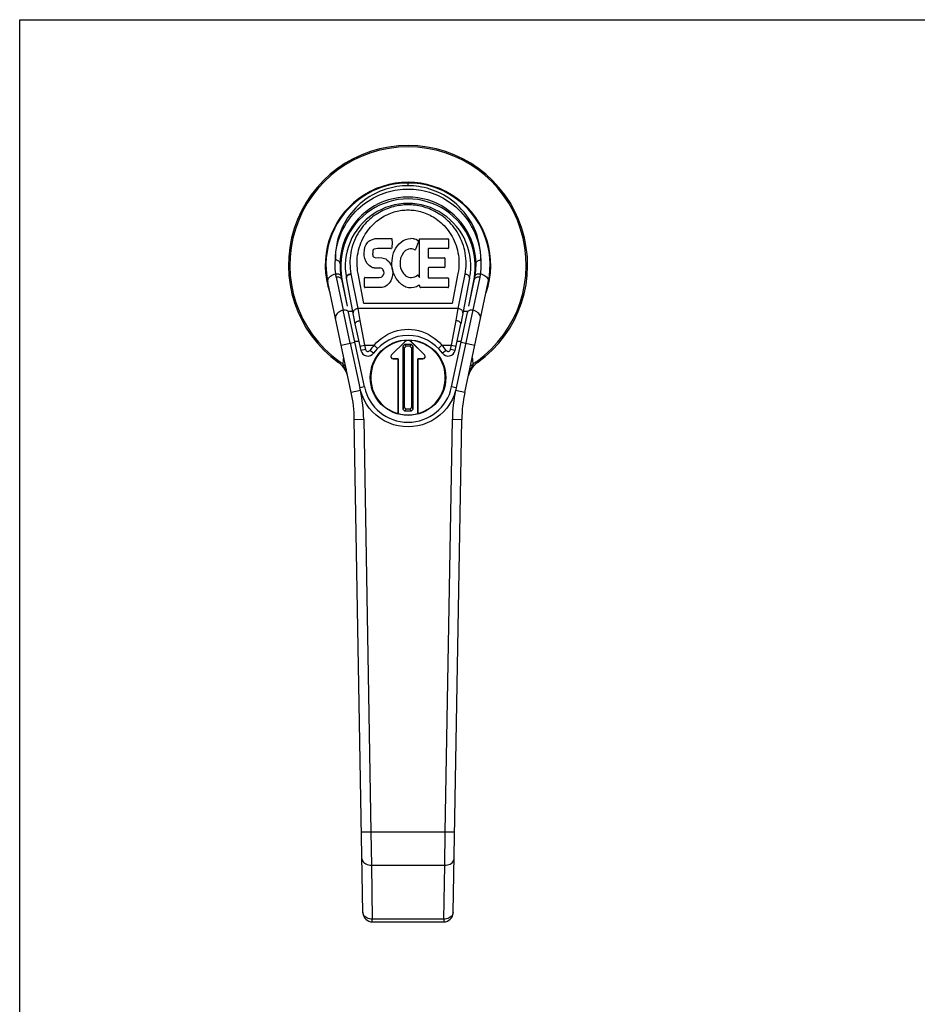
# Model space of a CAD drawing. Header units: inches. Extents: x 0 to 22, y 0 to 17.
# Tile 5 of 14: x 0 to 7.5, y 8.7 to 17. Entities that reach past the tile are written whole.
import ezdxf

# ---------------------------------------------------------------- set-up
doc = ezdxf.new("R2010")
doc.units = ezdxf.units.IN
doc.header["$LTSCALE"] = 1.21
doc.header["$MEASUREMENT"] = 0
doc.layers.get('0').update_dxf_attribs({"linetype": 'CONTINUOUS'})

msp = doc.modelspace()

# ---------------------------------------------------------------- linework, layer by layer
at = {"color": 7, "linetype": 'Continuous'}
for p, q in [((0, 0), (0, 17)), ((0, 17), (22, 17)), ((3.2595, 15.6064), (3.2595, 15.6294)), ((2.9075, 15.1127), (2.9212, 15.1323)), ((2.9212, 15.1323), (2.9298, 15.1403)), ((2.9298, 15.1403), (2.9394, 15.1468)), ((2.9394, 15.1468), (2.961, 15.1565)), ((2.961, 15.1565), (2.9844, 15.1639)), ((2.9844, 15.1639), (3.1239, 15.1639)), ((3.1239, 15.1639), (3.1256, 15.121)), ((3.1853, 15.1183), (3.2016, 15.1335)), ((3.2016, 15.1335), (3.2198, 15.1465)), ((3.2198, 15.1465), (3.2402, 15.1553)), ((3.2402, 15.1553), (3.262, 15.1603)), ((3.262, 15.1603), (3.2842, 15.1624)), ((3.3067, 15.162), (3.2842, 15.1624)), ((3.3067, 15.162), (3.3178, 15.1603)), ((3.3178, 15.1603), (3.3283, 15.1569)), ((3.3484, 15.1397), (3.3223, 15.0716)), ((3.3283, 15.1569), (3.347, 15.1449)), ((3.3572, 14.8367), (3.3572, 15.1618)), ((3.3572, 15.1618), (3.594, 15.1618)), ((3.5985, 15.1574), (3.5985, 15.083)), ((2.8914, 15.0431), (2.8931, 15.0668)), ((2.8921, 15.0192), (2.8914, 15.0431)), ((2.8931, 15.0668), (2.8983, 15.0901)), ((2.8983, 15.0901), (2.9075, 15.1127)), ((2.9631, 15.0464), (2.9624, 15.0314)), ((2.9651, 15.0614), (2.9631, 15.0464)), ((2.9683, 15.0681), (2.9651, 15.0614)), ((2.974, 15.073), (2.9683, 15.0681)), ((2.9883, 15.0774), (2.974, 15.073)), ((3.0032, 15.0786), (2.9883, 15.0774)), ((3.1161, 15.0786), (3.0032, 15.0786)), ((3.1161, 15.0786), (3.1217, 15.0791)), ((3.1235, 15.0845), (3.1217, 15.0791)), ((3.1247, 15.0973), (3.1235, 15.0845)), ((3.1256, 15.121), (3.1247, 15.0973)), ((3.1322, 15.0218), (3.1383, 15.0432)), ((3.1383, 15.0432), (3.1468, 15.0639)), ((3.1468, 15.0639), (3.1577, 15.0834)), ((3.1577, 15.0834), (3.1706, 15.1015)), ((3.1706, 15.1015), (3.1853, 15.1183)), ((3.2206, 15.0456), (3.2065, 15.0224)), ((3.2289, 15.056), (3.2206, 15.0456)), ((3.2396, 15.0634), (3.2289, 15.056)), ((3.2646, 15.074), (3.2396, 15.0634)), ((3.2774, 15.0773), (3.2646, 15.074)), ((3.2907, 15.0771), (3.2774, 15.0773)), ((3.3038, 15.074), (3.2907, 15.0771)), ((3.3163, 15.0691), (3.3038, 15.074)), ((3.4273, 15.074), (3.4273, 15.0066)), ((3.594, 15.0785), (3.4318, 15.0785)), ((2.8961, 14.9957), (2.8921, 15.0192)), ((2.9044, 14.9734), (2.8961, 14.9957)), ((2.9172, 14.9533), (2.9044, 14.9734)), ((2.9624, 15.0314), (2.9631, 15.0238)), ((2.9631, 15.0238), (2.9654, 15.0167)), ((2.9654, 15.0167), (2.9699, 15.0107)), ((2.9699, 15.0107), (2.9761, 15.0062)), ((2.9761, 15.0062), (2.9905, 15.0022)), ((2.9905, 15.0022), (3.0145, 15.003)), ((3.0145, 15.003), (3.0384, 15.0018)), ((3.0384, 15.0018), (3.0619, 14.9967)), ((3.0619, 14.9967), (3.0729, 14.9918)), ((3.0729, 14.9918), (3.0827, 14.985)), ((3.0827, 14.985), (3.0999, 14.9681)), ((3.0999, 14.9681), (3.113, 14.9481)), ((3.1235, 14.9555), (3.1281, 14.9999)), ((3.1281, 14.9999), (3.1322, 15.0218)), ((3.1936, 14.9712), (3.1929, 14.9442)), ((3.1969, 14.998), (3.1936, 14.9712)), ((3.2007, 15.0106), (3.1969, 14.998)), ((3.2065, 15.0224), (3.2007, 15.0106)), ((3.4318, 15.0021), (3.5631, 15.0021)), ((3.5676, 14.9976), (3.5676, 14.9245)), ((2.9336, 14.9359), (2.9172, 14.9533)), ((2.9534, 14.9228), (2.9336, 14.9359)), ((2.9646, 14.9186), (2.9534, 14.9228)), ((2.9762, 14.9166), (2.9646, 14.9186)), ((2.9762, 14.9166), (3.0237, 14.9162)), ((3.0313, 14.9154), (3.0237, 14.9162)), ((3.0383, 14.913), (3.0313, 14.9154)), ((3.0443, 14.9085), (3.0383, 14.913)), ((3.0492, 14.9025), (3.0443, 14.9085)), ((3.0557, 14.889), (3.0492, 14.9025)), ((3.0582, 14.8738), (3.0557, 14.889)), ((3.0574, 14.8663), (3.0582, 14.8738)), ((3.113, 14.9481), (3.1225, 14.926)), ((3.1225, 14.926), (3.1287, 14.9028)), ((3.1244, 14.9333), (3.1235, 14.9555)), ((3.1276, 14.9112), (3.1244, 14.9333)), ((3.1321, 14.8893), (3.1276, 14.9112)), ((3.1287, 14.9028), (3.1312, 14.8789)), ((3.1312, 14.8789), (3.1296, 14.855)), ((3.1392, 14.8683), (3.1321, 14.8893)), ((3.1929, 14.9442), (3.1942, 14.9311)), ((3.1942, 14.9311), (3.1973, 14.9182)), ((3.1973, 14.9182), (3.2075, 14.8934)), ((3.2075, 14.8934), (3.2208, 14.8703)), ((3.4286, 14.9155), (3.4286, 14.838)), ((3.5631, 14.92), (3.4331, 14.92)), ((2.783, 13.8709), (2.5856, 14.7968)), ((2.6569, 14.8402), (2.7162, 14.5618)), ((2.7011, 14.8215), (2.7494, 14.5951)), ((2.705, 14.8223), (2.7494, 14.5951)), ((2.8169, 14.4484), (2.7423, 14.8295)), ((2.7804, 14.8678), (2.8376, 14.5752)), ((2.8899, 14.6176), (2.8404, 14.8707)), ((2.8939, 14.7573), (2.8939, 14.8321)), ((2.8984, 14.8366), (2.9576, 14.8372)), ((2.9576, 14.8372), (3.0185, 14.8375)), ((3.0185, 14.8375), (3.0336, 14.8386)), ((3.0336, 14.8386), (3.04, 14.842)), ((3.04, 14.842), (3.0456, 14.8473)), ((3.0456, 14.8473), (3.0549, 14.8594)), ((3.0549, 14.8594), (3.0574, 14.8663)), ((3.1094, 14.7987), (3.1026, 14.7887)), ((3.1147, 14.8094), (3.1094, 14.7987)), ((3.1233, 14.8318), (3.1147, 14.8094)), ((3.1296, 14.855), (3.1233, 14.8318)), ((3.1605, 14.829), (3.1392, 14.8683)), ((3.1731, 14.8105), (3.1605, 14.829)), ((3.1877, 14.7939), (3.1731, 14.8105)), ((3.2043, 14.7789), (3.1877, 14.7939)), ((3.2208, 14.8703), (3.2296, 14.8602)), ((3.2296, 14.8602), (3.2397, 14.8514)), ((3.2397, 14.8514), (3.2508, 14.844)), ((3.2508, 14.844), (3.2632, 14.8391)), ((3.2632, 14.8391), (3.2764, 14.8368)), ((3.2764, 14.8368), (3.2898, 14.8363)), ((3.2898, 14.8363), (3.3029, 14.8382)), ((3.3029, 14.8382), (3.3157, 14.8423)), ((3.3157, 14.8423), (3.3279, 14.8478)), ((3.3279, 14.8478), (3.3389, 14.8552)), ((3.3454, 14.8542), (3.3572, 14.8367)), ((3.4331, 14.8335), (3.5947, 14.8335)), ((3.5991, 14.829), (3.5991, 14.7569)), ((3.6786, 14.8707), (3.629, 14.6176)), ((3.862, 14.8402), (3.6638, 13.9098)), ((3.6813, 14.5752), (3.738, 14.8649)), ((3.7766, 14.8295), (3.7021, 14.4484)), ((3.736, 13.8709), (3.9333, 14.7968)), ((3.7696, 14.5951), (3.8139, 14.8223)), ((3.7696, 14.5951), (3.8178, 14.8215)), ((3.0427, 14.7524), (2.8987, 14.7524)), ((3.0547, 14.754), (3.0427, 14.7524)), ((3.0658, 14.758), (3.0547, 14.754)), ((3.0857, 14.7719), (3.0658, 14.758)), ((3.1026, 14.7887), (3.0857, 14.7719)), ((3.2219, 14.7651), (3.2043, 14.7789)), ((3.2317, 14.76), (3.2219, 14.7651)), ((3.2422, 14.7564), (3.2317, 14.76)), ((3.264, 14.7508), (3.2422, 14.7564)), ((3.286, 14.7483), (3.264, 14.7508)), ((3.3081, 14.7514), (3.286, 14.7483)), ((3.3294, 14.7581), (3.3081, 14.7514)), ((3.3486, 14.7698), (3.3294, 14.7581)), ((3.3591, 14.7698), (3.3486, 14.7698)), ((3.3591, 14.7569), (3.3591, 14.7698)), ((3.5947, 14.7524), (3.3636, 14.7524)), ((2.7752, 14.2852), (2.7162, 14.5618)), ((2.7966, 14.5521), (2.7585, 14.5521)), ((2.8376, 14.5752), (2.8555, 14.4749)), ((3.6813, 14.5752), (2.8376, 14.5752)), ((3.629, 14.6176), (2.8899, 14.6176)), ((3.6635, 14.4749), (3.6813, 14.5752)), ((3.7604, 14.5521), (3.7224, 14.5521)), ((2.8937, 13.918), (2.7605, 14.5431)), ((2.8555, 14.4749), (2.8954, 14.2689)), ((3.6236, 14.2689), (3.6635, 14.4749)), ((3.6253, 13.918), (3.7585, 14.5431)), ((2.8649, 14.2232), (2.8169, 14.4483)), ((3.6541, 14.2232), (3.7021, 14.4483)), ((2.8119, 14.3015), (2.8482, 14.3015)), ((3.1213, 14.187), (3.2316, 14.2974)), ((3.2317, 14.2973), (3.1214, 14.1869)), ((3.2872, 14.2973), (3.2873, 14.2974)), ((3.3976, 14.1869), (3.2872, 14.2973)), ((3.2873, 14.2974), (3.3977, 14.187)), ((3.6708, 14.3015), (3.707, 14.3015)), ((2.6981, 14.2688), (2.8137, 14.2934)), ((2.7752, 14.2852), (2.8552, 13.9098)), ((2.8569, 14.2607), (2.8954, 14.2689)), ((2.9034, 14.2314), (2.8649, 14.2232)), ((2.8954, 14.2689), (2.9034, 14.2314)), ((2.8954, 14.2689), (2.9758, 14.2689)), ((2.9707, 14.2013), (2.9387, 14.2241)), ((3.0042, 14.2416), (2.9758, 14.2689)), ((3.2162, 14.2596), (3.23, 14.2735)), ((3.2162, 14.2596), (3.2162, 13.7322)), ((3.2299, 14.2458), (3.2162, 14.2596)), ((3.2438, 14.2597), (3.2299, 14.2458)), ((3.2299, 13.746), (3.2299, 14.2458)), ((3.23, 14.2735), (3.2438, 14.2597)), ((3.2888, 14.2735), (3.23, 14.2735)), ((3.2751, 14.2597), (3.2438, 14.2597)), ((3.2751, 14.2597), (3.2888, 14.2735)), ((3.289, 14.2459), (3.2751, 14.2597)), ((3.2888, 14.2735), (3.3028, 14.2597)), ((3.3028, 14.2597), (3.289, 14.2459)), ((3.289, 14.2459), (3.289, 13.7461)), ((3.3028, 13.7323), (3.3028, 14.2597)), ((3.5432, 14.2689), (3.5148, 14.2416)), ((3.5432, 14.2689), (3.6236, 14.2689)), ((3.5803, 14.2241), (3.5482, 14.2013)), ((3.6156, 14.2314), (3.6236, 14.2689)), ((3.6541, 14.2232), (3.6156, 14.2314)), ((3.6236, 14.2689), (3.6621, 14.2607)), ((3.7053, 14.2934), (3.8208, 14.2688)), ((2.6831, 14.1325), (2.6764, 14.1231)), ((2.7193, 14.1526), (2.7209, 14.1619)), ((3.1214, 14.1869), (3.1213, 14.187)), ((3.1352, 14.1534), (3.1352, 14.1536)), ((3.1769, 14.1536), (3.1352, 14.1536)), ((3.1352, 14.1534), (3.1768, 14.1534)), ((3.1769, 14.1536), (3.1768, 14.1534)), ((3.1768, 14.1534), (3.1768, 13.694)), ((3.1769, 13.694), (3.1769, 14.1536)), ((3.342, 14.1536), (3.342, 13.694)), ((3.342, 14.1536), (3.3422, 14.1534)), ((3.3838, 14.1536), (3.342, 14.1536)), ((3.3422, 13.694), (3.3422, 14.1534)), ((3.3422, 14.1534), (3.3838, 14.1534)), ((3.3838, 14.1536), (3.3838, 14.1534)), ((3.3977, 14.187), (3.3976, 14.1869)), ((3.798, 14.1619), (3.7997, 14.1526)), ((3.8425, 14.1231), (3.8358, 14.1325)), ((3.7863, 14.0679), (3.7816, 14.0573)), ((3.7696, 14.0246), (3.7665, 14.0133)), ((2.8612, 13.8875), (2.783, 13.8709)), ((2.8937, 13.918), (2.8552, 13.9098)), ((3.6638, 13.9098), (3.6253, 13.918)), ((3.736, 13.8709), (3.6577, 13.8875)), ((3.2162, 13.7322), (3.2299, 13.746)), ((3.2301, 13.7184), (3.2162, 13.7322)), ((3.2299, 13.746), (3.2439, 13.7322)), ((3.2439, 13.7322), (3.2301, 13.7184)), ((3.2301, 13.7184), (3.2889, 13.7184)), ((3.2752, 13.7322), (3.2439, 13.7322)), ((3.2752, 13.7322), (3.289, 13.7461)), ((3.2889, 13.7184), (3.2752, 13.7322)), ((3.3028, 13.7323), (3.2889, 13.7184)), ((3.289, 13.7461), (3.3028, 13.7323)), ((2.8087, 13.6453), (2.8874, 13.6467)), ((2.881, 9.506), (2.8087, 13.6453)), ((2.8874, 13.6467), (2.9479, 10.1823)), ((3.571, 10.1823), (3.6315, 13.6467)), ((3.6315, 13.6467), (3.7102, 13.6453)), ((3.638, 9.506), (3.7102, 13.6453)), ((2.9479, 10.1823), (2.8692, 10.1809)), ((3.571, 10.1823), (2.9479, 10.1823)), ((2.9479, 10.1823), (2.9518, 9.9039)), ((3.5672, 9.9039), (3.571, 10.1823)), ((3.6498, 10.1809), (3.571, 10.1823)), ((2.9518, 9.9039), (3.5672, 9.9039)), ((2.9518, 9.9039), (2.9597, 9.4517)), ((3.5593, 9.4517), (3.5672, 9.9039)), ((3.5593, 9.4517), (2.9597, 9.4517)), ((2.9597, 9.4286), (2.9597, 9.4517)), ((2.9597, 9.4286), (3.5593, 9.4286)), ((3.5593, 9.4517), (3.5593, 9.4286))]:
    msp.add_line(p, q, dxfattribs=at)
for points in [[(3.2595, 15.6064), (3.2362, 15.6059), (3.213, 15.6046), (3.1899, 15.6024), (3.1668, 15.5993), (3.1433, 15.5952), (3.1197, 15.5901), (3.0967, 15.5843), (3.0735, 15.5773), (3.0498, 15.5692), (3.0261, 15.5599), (3.0028, 15.5497), (2.9802, 15.5387), (2.9587, 15.5271), (2.938, 15.5148), (2.9177, 15.5017), (2.8978, 15.4876), (2.878, 15.4724), (2.8587, 15.4563), (2.8404, 15.4397), (2.8223, 15.4219), (2.8037, 15.4018), (2.7855, 15.3805), (2.7686, 15.3586), (2.7526, 15.3359), (2.7372, 15.3117), (2.7229, 15.2867), (2.7098, 15.2613), (2.6979, 15.2349), (2.6868, 15.2067), (2.6768, 15.1776), (2.6685, 15.1487), (2.6616, 15.1185), (2.6558, 15.0851), (2.6517, 15.0507), (2.6496, 15.0165), (2.6494, 14.9822)], [(2.6494, 14.9822), (2.6512, 15.0165), (2.6548, 15.0503), (2.6603, 15.0838), (2.6676, 15.1167), (2.6766, 15.1489), (2.6872, 15.1803), (2.6995, 15.2107), (2.7131, 15.2401), (2.7281, 15.2683), (2.7442, 15.2952), (2.7614, 15.3209), (2.7796, 15.3453), (2.7986, 15.3682), (2.8183, 15.3899), (2.8386, 15.4101), (2.8594, 15.4291), (2.8807, 15.4467), (2.9023, 15.463), (2.9241, 15.4781), (2.9462, 15.492), (2.9684, 15.5046), (2.9908, 15.5162), (3.0132, 15.5266), (3.0357, 15.536), (3.0581, 15.5443), (3.0806, 15.5517), (3.103, 15.5581), (3.1255, 15.5636), (3.1479, 15.5682), (3.1702, 15.572), (3.1926, 15.5748), (3.2149, 15.5769), (3.2372, 15.5781), (3.2595, 15.5785), (3.2818, 15.5781), (3.3041, 15.5769), (3.3265, 15.5748), (3.3488, 15.5719), (3.3712, 15.5682), (3.3936, 15.5636), (3.416, 15.5581), (3.4385, 15.5517), (3.461, 15.5443), (3.4834, 15.5359), (3.5059, 15.5265), (3.5283, 15.5161), (3.5507, 15.5046), (3.5729, 15.4919), (3.595, 15.478), (3.6168, 15.463), (3.6384, 15.4466), (3.6596, 15.429), (3.6804, 15.4101), (3.7007, 15.3898), (3.7204, 15.3682), (3.7393, 15.3453), (3.7575, 15.3209), (3.7747, 15.2953), (3.7908, 15.2683), (3.8058, 15.2401), (3.8195, 15.2108), (3.8317, 15.1803), (3.8424, 15.1489), (3.8514, 15.1167), (3.8587, 15.0838), (3.8642, 15.0503), (3.8678, 15.0165), (3.8696, 14.9822)], [(3.8696, 14.9822), (3.8693, 15.0174), (3.8671, 15.0523), (3.8629, 15.087), (3.8567, 15.1212), (3.8487, 15.1548), (3.8389, 15.1876), (3.8273, 15.2195), (3.8142, 15.2504), (3.7996, 15.28), (3.7837, 15.3084), (3.7666, 15.3355), (3.7485, 15.3611), (3.7294, 15.3854), (3.7095, 15.4082), (3.689, 15.4296), (3.6678, 15.4496), (3.6462, 15.4682), (3.6242, 15.4854), (3.6019, 15.5013), (3.5793, 15.5158), (3.5566, 15.5292), (3.5337, 15.5413), (3.5108, 15.5522), (3.4879, 15.562), (3.4649, 15.5707), (3.4419, 15.5784), (3.4189, 15.5852), (3.3958, 15.5909), (3.3728, 15.5957), (3.3498, 15.5996), (3.327, 15.6026), (3.3043, 15.6047), (3.2818, 15.606), (3.2595, 15.6064)], [(3.738, 14.8649), (3.7417, 14.8866), (3.7445, 14.9083), (3.7462, 14.9301), (3.747, 14.952), (3.7468, 14.9741), (3.7456, 14.9962), (3.7433, 15.0182), (3.7401, 15.0401), (3.736, 15.0618), (3.7308, 15.0832), (3.7246, 15.1047), (3.7174, 15.1257), (3.7097, 15.1456), (3.7011, 15.165), (3.6914, 15.1845), (3.6811, 15.2033), (3.6707, 15.2205), (3.6597, 15.2369), (3.6476, 15.2535), (3.6351, 15.2694), (3.623, 15.2834), (3.6106, 15.2967), (3.5971, 15.3101), (3.5833, 15.3229), (3.57, 15.3344), (3.5564, 15.3452), (3.5419, 15.3559), (3.5273, 15.3659), (3.5133, 15.3748), (3.4992, 15.383), (3.4841, 15.3912), (3.469, 15.3987), (3.4545, 15.4053), (3.44, 15.4114), (3.425, 15.4171), (3.4099, 15.4223), (3.395, 15.4268), (3.38, 15.4309), (3.3645, 15.4346), (3.3489, 15.4378), (3.3338, 15.4403), (3.3187, 15.4424), (3.3034, 15.444), (3.2881, 15.4452), (3.2728, 15.4459), (3.2577, 15.446), (3.2426, 15.4458), (3.2275, 15.445), (3.2123, 15.4438), (3.1971, 15.442), (3.1821, 15.4399), (3.167, 15.4372), (3.1517, 15.434), (3.1364, 15.4302), (3.1216, 15.4262), (3.107, 15.4216), (3.092, 15.4164), (3.0772, 15.4107), (3.0628, 15.4046), (3.0485, 15.398), (3.0336, 15.3905), (3.0188, 15.3825), (3.0048, 15.3743), (2.991, 15.3654), (2.9765, 15.3555), (2.9622, 15.3449), (2.9488, 15.3342), (2.9356, 15.3229), (2.9219, 15.3102), (2.9085, 15.2969), (2.8963, 15.2838), (2.8843, 15.2699), (2.8719, 15.2541), (2.8597, 15.2376), (2.8487, 15.2212), (2.8383, 15.2041), (2.828, 15.1853), (2.8182, 15.1658), (2.8096, 15.1465), (2.8019, 15.1267), (2.7948, 15.1059), (2.7885, 15.0847), (2.7834, 15.0635), (2.7792, 15.0422)], [(2.8404, 14.8707), (2.8367, 14.8922), (2.8341, 14.9139), (2.8325, 14.9357), (2.8319, 14.9577), (2.8324, 14.9796), (2.8339, 15.0015), (2.8365, 15.0231), (2.8401, 15.0446), (2.8447, 15.0656), (2.8502, 15.0863), (2.8566, 15.1066), (2.8639, 15.1263), (2.872, 15.1455), (2.8808, 15.1641), (2.8904, 15.1819), (2.9005, 15.199), (2.9111, 15.2153), (2.9222, 15.2308), (2.9336, 15.2455), (2.9455, 15.2594), (2.9577, 15.2726), (2.9702, 15.2851), (2.983, 15.2969), (2.996, 15.308), (3.0092, 15.3184), (3.0225, 15.328), (3.0358, 15.337), (3.0492, 15.3452), (3.0625, 15.3528), (3.0759, 15.3598), (3.0892, 15.3662), (3.1024, 15.372), (3.1157, 15.3773), (3.129, 15.382), (3.1422, 15.3862), (3.1554, 15.39), (3.1686, 15.3932), (3.1817, 15.396), (3.1947, 15.3984), (3.2077, 15.4003), (3.2206, 15.4018), (3.2336, 15.4028), (3.2465, 15.4034), (3.2595, 15.4036), (3.2725, 15.4034), (3.2856, 15.4028), (3.2986, 15.4017), (3.3116, 15.4002), (3.3247, 15.3983), (3.3377, 15.396), (3.3508, 15.3932), (3.3639, 15.3899), (3.377, 15.3861), (3.3903, 15.3819), (3.4037, 15.3771), (3.4172, 15.3717), (3.4306, 15.3658), (3.4441, 15.3593), (3.4575, 15.3522), (3.4709, 15.3446), (3.4843, 15.3362), (3.4976, 15.3273), (3.5108, 15.3176), (3.5239, 15.3072), (3.5369, 15.2961), (3.5496, 15.2843), (3.5621, 15.2717), (3.5743, 15.2585), (3.5861, 15.2444), (3.5976, 15.2296), (3.6087, 15.2141), (3.6192, 15.1978), (3.6293, 15.1807), (3.6387, 15.163), (3.6474, 15.1445), (3.6554, 15.1255), (3.6626, 15.1059), (3.6689, 15.0858), (3.6744, 15.0652), (3.6789, 15.0442)], [(2.7792, 15.0422), (2.7759, 15.0205), (2.7736, 14.9985), (2.7723, 14.9764), (2.7719, 14.9544), (2.7726, 14.9326), (2.7742, 14.9109), (2.7768, 14.8893), (2.7804, 14.8678)], [(3.6789, 15.0442), (3.6825, 15.0229), (3.685, 15.0013), (3.6866, 14.9795), (3.687, 14.9576), (3.6865, 14.9357), (3.6849, 14.9138), (3.6822, 14.8922), (3.6786, 14.8707)], [(2.6524, 14.8673), (2.6504, 14.8864), (2.649, 14.9056), (2.6482, 14.9247), (2.648, 14.9439), (2.6484, 14.9631), (2.6494, 14.9822)], [(2.6888, 14.9535), (2.6884, 14.9579), (2.687, 14.9622), (2.6848, 14.9662), (2.6817, 14.9699), (2.6779, 14.9733), (2.6733, 14.9762), (2.668, 14.9787), (2.6621, 14.9806), (2.6558, 14.9818), (2.6494, 14.9822)], [(3.8302, 14.9535), (3.8306, 14.9579), (3.8319, 14.9622), (3.8342, 14.9662), (3.8372, 14.9698), (3.8411, 14.9733), (3.8457, 14.9762), (3.851, 14.9787), (3.8568, 14.9806), (3.8631, 14.9817), (3.8696, 14.9822)], [(3.8695, 14.9822), (3.8706, 14.9631), (3.871, 14.9439), (3.8708, 14.9247), (3.87, 14.9056), (3.8686, 14.8864), (3.8666, 14.8673)], [(2.5856, 14.7968), (2.5848, 14.8056), (2.5859, 14.8144), (2.5888, 14.823), (2.5934, 14.8313), (2.5997, 14.8394), (2.6077, 14.8469), (2.6172, 14.8536), (2.628, 14.8594), (2.6398, 14.8641), (2.6524, 14.8674)], [(2.6524, 14.8674), (2.6585, 14.8681), (2.6647, 14.8682), (2.6705, 14.8675), (2.6759, 14.8663), (2.6811, 14.8644), (2.6857, 14.8619), (2.6896, 14.8588), (2.6928, 14.8552), (2.6951, 14.8511), (2.6963, 14.8468)], [(2.6569, 14.8402), (2.656, 14.8447), (2.6551, 14.8492), (2.6543, 14.8537), (2.6536, 14.8583), (2.653, 14.8628), (2.6524, 14.8674)], [(2.6569, 14.8402), (2.6579, 14.8404), (2.6588, 14.8406), (2.6598, 14.8407), (2.6607, 14.8409), (2.6617, 14.841), (2.6626, 14.8411)], [(2.6626, 14.8411), (2.6695, 14.8414), (2.676, 14.8408), (2.6822, 14.8394), (2.6877, 14.8372), (2.6926, 14.8342), (2.6966, 14.8305)], [(2.6966, 14.8305), (2.6995, 14.8262), (2.7011, 14.8215)], [(2.7417, 14.8326), (2.7414, 14.8365), (2.7418, 14.8405), (2.743, 14.8443), (2.7448, 14.8479), (2.7473, 14.8516), (2.7505, 14.855), (2.7544, 14.8582), (2.7588, 14.861), (2.7637, 14.8635), (2.7689, 14.8655), (2.7746, 14.8669), (2.7804, 14.8678)], [(2.7423, 14.8295), (2.742, 14.8335), (2.7424, 14.8375)], [(2.7424, 14.8375), (2.7436, 14.8414), (2.7456, 14.8453), (2.7482, 14.849), (2.7516, 14.8525), (2.7555, 14.8557), (2.7599, 14.8585), (2.7648, 14.8609), (2.77, 14.8627), (2.7754, 14.8641), (2.781, 14.8649)], [(3.7766, 14.8295), (3.777, 14.8335), (3.7766, 14.8374), (3.7754, 14.8414), (3.7734, 14.8453), (3.7707, 14.849), (3.7674, 14.8525), (3.7635, 14.8557), (3.759, 14.8585), (3.7541, 14.8609), (3.7489, 14.8627), (3.7435, 14.8641), (3.738, 14.8649)], [(3.8178, 14.8215), (3.8194, 14.8261), (3.8222, 14.8303)], [(3.8222, 14.8303), (3.8259, 14.8339), (3.8306, 14.8369), (3.8361, 14.8392), (3.8424, 14.8407), (3.8492, 14.8414), (3.8563, 14.8411)], [(3.8226, 14.8468), (3.8238, 14.851), (3.8259, 14.8549), (3.8289, 14.8584), (3.8325, 14.8614), (3.8369, 14.864), (3.842, 14.866), (3.8477, 14.8674), (3.8538, 14.8681), (3.8602, 14.8681), (3.8666, 14.8674)], [(3.8563, 14.8411), (3.8573, 14.841), (3.8582, 14.8409), (3.8592, 14.8407), (3.8601, 14.8406), (3.8611, 14.8404), (3.862, 14.8402)], [(3.8666, 14.8674), (3.866, 14.8628), (3.8653, 14.8583), (3.8646, 14.8537), (3.8638, 14.8492), (3.863, 14.8447), (3.862, 14.8402)], [(3.8666, 14.8674), (3.8787, 14.8642), (3.89, 14.8599), (3.9003, 14.8545), (3.9096, 14.8482), (3.9178, 14.8409), (3.9245, 14.8328), (3.9296, 14.8242), (3.9329, 14.8151), (3.9342, 14.8059), (3.9333, 14.7968)], [(2.7162, 14.5618), (2.7043, 14.5586), (2.6931, 14.5541), (2.683, 14.5488), (2.6739, 14.5424), (2.6659, 14.5352), (2.6592, 14.5272), (2.6542, 14.5186), (2.6511, 14.5096), (2.6498, 14.5005), (2.6507, 14.4915)], [(2.722, 14.5627), (2.721, 14.5626), (2.72, 14.5625), (2.7191, 14.5623), (2.7181, 14.5622), (2.7172, 14.562), (2.7162, 14.5618)], [(2.7477, 14.5585), (2.7421, 14.5608), (2.7358, 14.5624), (2.7291, 14.563), (2.722, 14.5627)], [(2.7605, 14.5431), (2.7589, 14.5477), (2.7561, 14.5519), (2.7524, 14.5555), (2.7477, 14.5585)], [(2.8376, 14.5752), (2.8321, 14.5743), (2.8267, 14.573), (2.8217, 14.5712), (2.8171, 14.569), (2.8127, 14.5663), (2.8088, 14.5632), (2.8053, 14.5598), (2.8025, 14.556), (2.8005, 14.5521), (2.7991, 14.548), (2.7986, 14.5439), (2.799, 14.5398)], [(3.7199, 14.5398), (3.7203, 14.5437), (3.7199, 14.5476), (3.7187, 14.5515), (3.7169, 14.5552), (3.7144, 14.5588), (3.7112, 14.5623), (3.7073, 14.5655), (3.7029, 14.5684), (3.698, 14.5708), (3.6927, 14.5728), (3.6871, 14.5743), (3.6813, 14.5752)], [(3.7696, 14.5576), (3.7656, 14.5547), (3.7623, 14.5513), (3.7599, 14.5474), (3.7585, 14.5431)], [(3.8027, 14.5618), (3.7966, 14.5628), (3.7906, 14.563), (3.7849, 14.5626), (3.7794, 14.5616), (3.7743, 14.5599), (3.7696, 14.5576)], [(3.8683, 14.4915), (3.8691, 14.5002), (3.868, 14.509), (3.8652, 14.5175), (3.8607, 14.5257), (3.8545, 14.5337), (3.8467, 14.5412), (3.8373, 14.5479), (3.8268, 14.5537), (3.8151, 14.5584), (3.8027, 14.5618)], [(2.8169, 14.4484), (2.8168, 14.4509), (2.8174, 14.4536), (2.8187, 14.4563), (2.8208, 14.4591), (2.8235, 14.4617), (2.8268, 14.4643), (2.8307, 14.4667), (2.8351, 14.4689), (2.8398, 14.4708), (2.8449, 14.4725), (2.8501, 14.4739), (2.8555, 14.4749)], [(3.7021, 14.4484), (3.7022, 14.451), (3.7016, 14.4537), (3.7002, 14.4564), (3.6981, 14.4591), (3.6954, 14.4618), (3.6921, 14.4643), (3.6882, 14.4667), (3.6839, 14.4689), (3.6791, 14.4709), (3.6741, 14.4725), (3.6688, 14.4739), (3.6635, 14.4749)], [(2.9758, 14.2689), (2.9959, 14.2904), (3.0175, 14.3103), (3.0405, 14.3286), (3.0648, 14.3451), (3.0902, 14.3597), (3.1166, 14.3722), (3.1438, 14.3826), (3.1718, 14.3908), (3.2007, 14.3968), (3.23, 14.4005), (3.2594, 14.4017), (3.2888, 14.4005), (3.3182, 14.3968), (3.3471, 14.3908), (3.3751, 14.3826), (3.4023, 14.3722), (3.4287, 14.3597), (3.454, 14.3451), (3.4783, 14.3286), (3.5014, 14.3103), (3.523, 14.2904), (3.5432, 14.2689)], [(2.6831, 14.1325), (2.689, 14.1281), (2.6948, 14.1236), (2.7004, 14.119), (2.7059, 14.1141), (2.7113, 14.1091), (2.7165, 14.1039)], [(2.7165, 14.1039), (2.7164, 14.1198), (2.7174, 14.136), (2.7193, 14.1526)], [(3.7997, 14.1526), (3.8016, 14.136), (3.8025, 14.1198), (3.8024, 14.1039)], [(3.8024, 14.1039), (3.8077, 14.1091), (3.813, 14.1141), (3.8185, 14.119), (3.8242, 14.1236), (3.8299, 14.1281), (3.8358, 14.1325)], [(2.7258, 14.0822), (2.7239, 14.0862), (2.7221, 14.0903), (2.7203, 14.0946), (2.7184, 14.0992), (2.7165, 14.1039)], [(2.7165, 14.1039), (2.7211, 14.1027), (2.7253, 14.101), (2.7292, 14.099), (2.7325, 14.0967), (2.7354, 14.094)], [(2.7373, 14.0573), (2.7326, 14.0679), (2.7258, 14.0822)], [(2.7276, 14.0784), (2.7313, 14.0762), (2.7346, 14.0737), (2.7374, 14.0708), (2.7397, 14.0677), (2.7414, 14.0642), (2.7425, 14.0606)], [(2.7524, 14.0133), (2.7493, 14.0246), (2.7457, 14.0356), (2.7417, 14.0465), (2.7373, 14.0573)], [(3.7816, 14.0573), (3.7772, 14.0465), (3.7732, 14.0356), (3.7696, 14.0246)], [(3.7764, 14.0606), (3.7775, 14.0642), (3.7792, 14.0676), (3.7815, 14.0708), (3.7842, 14.0736), (3.7876, 14.0762), (3.7913, 14.0784)], [(3.7836, 14.094), (3.7864, 14.0966), (3.7897, 14.0989), (3.7935, 14.1009), (3.7978, 14.1026), (3.8024, 14.1039)], [(3.8024, 14.1039), (3.8005, 14.0992), (3.7987, 14.0946), (3.7968, 14.0903), (3.795, 14.0862), (3.7932, 14.0822), (3.7863, 14.0679)], [(2.8612, 13.8875), (2.8595, 13.893), (2.8579, 13.8986), (2.8564, 13.9042), (2.8552, 13.9098)], [(3.6588, 13.888), (3.6456, 13.8481), (3.6287, 13.8101), (3.6082, 13.774), (3.5842, 13.7402), (3.5569, 13.7089), (3.5267, 13.6805), (3.4937, 13.6554), (3.4584, 13.6336), (3.4211, 13.6155), (3.3821, 13.6011), (3.3418, 13.5909), (3.3007, 13.5846), (3.2593, 13.5826), (3.2178, 13.5847), (3.1768, 13.5909), (3.1366, 13.6012), (3.0976, 13.6156), (3.0603, 13.6337), (3.0251, 13.6554), (2.9922, 13.6806), (2.962, 13.7089), (2.9347, 13.7402), (2.9108, 13.774), (2.8902, 13.8101), (2.8734, 13.848), (2.8601, 13.888)], [(3.6638, 13.9098), (3.6625, 13.9042), (3.6611, 13.8986), (3.6595, 13.893), (3.6577, 13.8875)], [(2.8731, 9.9582), (2.8742, 9.9495), (2.8771, 9.9412), (2.8817, 9.9335), (2.8879, 9.9265), (2.8957, 9.92), (2.9048, 9.9144), (2.9153, 9.9099), (2.9268, 9.9065), (2.9391, 9.9045), (2.9518, 9.9039)], [(3.5672, 9.9039), (3.5794, 9.9044), (3.5912, 9.9063), (3.6022, 9.9094), (3.6124, 9.9136), (3.6217, 9.9189), (3.6298, 9.9252), (3.6365, 9.9325), (3.6415, 9.9406), (3.6447, 9.9492), (3.6459, 9.9582)], [(2.9597, 9.4517), (2.9475, 9.4523), (2.9356, 9.4542), (2.9242, 9.4573), (2.9138, 9.4617), (2.9044, 9.4673), (2.8964, 9.4737), (2.8899, 9.481), (2.8851, 9.489), (2.8821, 9.4974), (2.881, 9.506)], [(3.638, 9.506), (3.6369, 9.4974), (3.6339, 9.489), (3.6291, 9.481), (3.6226, 9.4737), (3.6146, 9.4673), (3.6052, 9.4617), (3.5947, 9.4573), (3.5834, 9.4542), (3.5715, 9.4523), (3.5593, 9.4517)]]:
    msp.add_lwpolyline(points, dxfattribs=at)
msp.add_circle((3.2595, 13.9959), 0.3169, dxfattribs=at)
for centre, radius, start, end in [((3.2595, 14.9404), 1.004, 305.50316, 234.49684), ((3.2595, 14.9404), 0.9925, 305.50316, 234.49684), ((3.2595, 14.9404), 0.6948, 340.64815, 199.35185), ((3.2595, 14.9404), 0.689, 347.97034, 192.02966), ((3.2595, 14.9404), 0.5709, 347.97034, 192.02966), ((3.2595, 14.9306), 0.5269, 348.94044, 191.05959), ((3.3443, 15.1413), 0.00448, 339.00164, 51.87288), ((3.594, 15.1574), 0.00448, 0, 90), ((3.3181, 15.0732), 0.00448, 246.1578, 339.00164), ((3.4318, 15.074), 0.00448, 90, 180), ((3.594, 15.083), 0.00448, 270, 360), ((3.4318, 15.0066), 0.00448, 180, 270), ((3.5631, 14.9976), 0.00448, 0, 90), ((3.4331, 14.9155), 0.00448, 90, 180), ((3.5631, 14.9245), 0.00448, 270, 360), ((2.8983, 14.8321), 0.00448, 90, 180), ((3.3416, 14.8517), 0.00448, 34.0893, 127.3444), ((3.4331, 14.838), 0.00448, 180, 270), ((3.5947, 14.829), 0.00448, 0, 90), ((2.8987, 14.7573), 0.00483, 180, 270), ((3.3636, 14.7569), 0.00448, 180, 270), ((3.5947, 14.7569), 0.00448, 270, 360), ((3.2595, 13.9959), 0.313, 285.31651, 254.68349), ((3.2595, 13.9959), 0.3543, 35.42367, 144.57633), ((3.2595, 14.2696), 0.0394, 45, 135), ((3.2595, 14.2696), 0.0392, 45, 135), ((2.9226, 14.2355), 0.0591, 192.02966, 324.57633), ((2.9226, 14.2355), 0.0197, 192.02966, 324.57633), ((3.2595, 13.9959), 0.3937, 136.10099, 144.57633), ((3.2595, 13.9959), 0.3937, 35.42367, 43.89901), ((3.5963, 14.2355), 0.0591, 215.42367, 347.97034), ((3.5963, 14.2355), 0.0197, 215.42367, 347.97034), ((3.1352, 14.1731), 0.0197, 135, 270), ((3.1352, 14.1731), 0.0195, 135, 270), ((3.3838, 14.1731), 0.0197, 270, 45), ((3.3838, 14.1731), 0.0195, 270, 45), ((2.5621, 13.9628), 0.1968, 15.73033, 54.49684), ((3.9569, 13.9628), 0.1968, 125.50316, 164.26967), ((1.6278, 13.6247), 1.2599, 1, 12.0588), ((3.2595, 13.9959), 0.374, 192.02966, 347.97034), ((4.8912, 13.6247), 1.2599, 167.9412, 179), ((1.6278, 13.6247), 1.1811, 1, 12.02966), ((4.8912, 13.6247), 1.1811, 167.97034, 179), ((3.2595, 13.9959), 0.313, 254.70958, 285.29042), ((2.9597, 9.5074), 0.0787, 181, 270), ((3.5593, 9.5074), 0.0787, 270, 359)]:
    msp.add_arc(centre, radius, start, end, dxfattribs=at)
msp.add_ellipse((3.2595, 14.9306), major_axis=(0, 0.565), ratio=0.999848, start_param=-1.76365, end_param=1.76365, dxfattribs=at)

doc.saveas('drawing.dxf')
